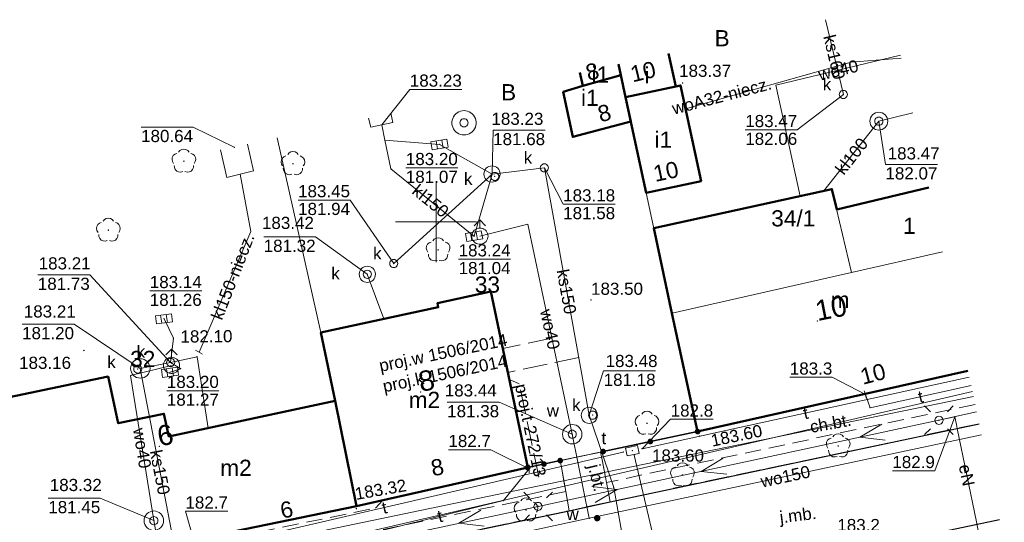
# Model space of a CAD drawing. Extents: x 6599148 to 6599715, y 5731697 to 5731887.
# Tile 6 of 8: x 6599274 to 6599335, y 5731781 to 5731812. Entities that reach past the tile are written whole.
import ezdxf
from ezdxf.enums import TextEntityAlignment as Align

# ---------------------------------------------------------------- set-up
doc = ezdxf.new("R2010")
doc.units = 0
doc.header["$PDSIZE"] = 0.75
for name, pattern in [('PRZER1-1', [2, 1, -1]), ('PRZER2-1', [3, 2, -1]), ('PRZER3-1', [4, 3, -1])]:
    doc.linetypes.add(name, pattern=pattern)
doc.layers.get('0').update_dxf_attribs({"linetype": 'CONTINUOUS', "lineweight": 13})
for name, color, linetype, lineweight in [('GEPADR', 7, 'CONTINUOUS', 18), ('GEPADR_O', 7, 'CONTINUOUS', 18), ('GESBLO', 7, 'CONTINUOUS', 18), ('GESBLO_O', 7, 'CONTINUOUS', 18), ('GESBZO', 7, 'CONTINUOUS', 50), ('GESBZO_O', 7, 'CONTINUOUS', 50), ('GESDZI', 61, 'CONTINUOUS', 18), ('GESDZI_O', 61, 'CONTINUOUS', 18), ('GESUZY', 84, 'PRZER1-1', 18), ('GESUZY_O', 84, 'PRZER1-1', 18), ('GSLKOG', 7, 'CONTINUOUS', 35), ('GSLKRW', 7, 'CONTINUOUS', 25), ('GSPRDL', 84, 'CONTINUOUS', 18), ('GSPWPS', 7, 'CONTINUOUS', 13), ('GSPWPS_O', 7, 'CONTINUOUS', 13), ('GSSKOA', 7, 'PRZER3-1', 18), ('GSSKOA_O', 7, 'PRZER3-1', 18), ('GSSKOD', 7, 'PRZER2-1', 18), ('GSSKOD_O', 7, 'PRZER2-1', 18), ('GULEPR', 1, 'CONTINUOUS', 18), ('GULEPR_O', 1, 'CONTINUOUS', 18), ('GULKPR', 32, 'CONTINUOUS', 18), ('GULKPR_O', 32, 'CONTINUOUS', 18), ('GULSPR', 7, 'CONTINUOUS', 18), ('GULTPR', 30, 'CONTINUOUS', 18), ('GULTPR_O', 30, 'CONTINUOUS', 18), ('GULWPR', 5, 'CONTINUOUS', 18), ('GULWPR_O', 5, 'CONTINUOUS', 18), ('GUPELA', 7, 'CONTINUOUS', 18), ('GUPIKP', 7, 'CONTINUOUS', 18), ('GUPIWZ', 7, 'CONTINUOUS', 18), ('GUPIWZ_O', 7, 'CONTINUOUS', 18), ('GUPKKS', 32, 'CONTINUOUS', 18), ('GUPKSD', 32, 'CONTINUOUS', 18), ('GUPKSD_O', 32, 'CONTINUOUS', 18), ('GUPPRZ', 7, 'CONTINUOUS', 18), ('GUPPRZ_O', 7, 'CONTINUOUS', 18), ('GUPWDT', 5, 'CONTINUOUS', 18), ('GUPWST', 5, 'CONTINUOUS', 18), ('GUPWZA', 5, 'CONTINUOUS', 18), ('GUPWZA_O', 5, 'CONTINUOUS', 18), ('GUPZCP', 7, 'CONTINUOUS', 18), ('GUSIKP', 7, 'CONTINUOUS', 18)]:
    doc.layers.add(name, color=color, linetype=linetype, lineweight=lineweight)
doc.styles.add('GEO-INFO', font='arial.ttf')

# ---------------------------------------------------------------- blocks, each defined once
blk = doc.blocks.new('KOLO')
blk.add_hatch(color=0).paths.add_polyline_path([(-0.5, 0), (-0.482963, -0.12941), (-0.433013, -0.25), (-0.353553, -0.353553), (-0.25, -0.433013), (-0.12941, -0.482963), (0, -0.5), (0.12941, -0.482963), (0.25, -0.433013), (0.353553, -0.353553), (0.433013, -0.25), (0.482963, -0.12941), (0.5, 0), (0.482963, 0.12941), (0.433013, 0.25), (0.353553, 0.353553), (0.25, 0.433013), (0.12941, 0.482963), (0, 0.5), (-0.12941, 0.482963), (-0.25, 0.433013), (-0.353553, 0.353553), (-0.433013, 0.25), (-0.482963, 0.12941)])
blk = doc.blocks.new('SPDLP')
blk.add_hatch(color=0).paths.add_polyline_path([(0, -0.09), (0.027812, -0.085595), (0.052901, -0.072812), (0.072812, -0.052901), (0.085595, -0.027812), (0.09, 0), (0.085595, 0.027812), (0.072812, 0.052901), (0.052901, 0.072812), (0.027812, 0.085595), (0, 0.09), (-0.027812, 0.085595), (-0.052901, 0.072812), (-0.072812, 0.052901), (-0.085595, 0.027812), (-0.09, 0), (-0.085595, -0.027812), (-0.072812, -0.052901), (-0.052901, -0.072812), (-0.027812, -0.085595)])
at = {"color": 0}
for points in [[(-0.648554, 1.126667), (-0.481106, 1.325358), (-0.255912, 1.454989), (0, 1.5), (0.255912, 1.454989), (0.481106, 1.325358), (0.648554, 1.126667)], [(-1.271938, -0.268652), (-1.40916, -0.048001), (-1.462858, 0.20623), (-1.426585, 0.463525), (-1.304695, 0.693003), (-1.11182, 0.867117), (-0.871109, 0.964971)], [(0.871109, 0.964971), (1.11182, 0.867117), (1.304695, 0.693003), (1.426585, 0.463525), (1.462858, 0.20623), (1.40916, -0.048001), (1.271938, -0.268652)], [(-0.137547, -1.292703), (-0.389802, -1.355024), (-0.648184, -1.327532), (-0.881678, -1.213525), (-1.062258, -1.026689), (-1.168249, -0.78945), (-1.186929, -0.530282)], [(1.186929, -0.530282), (1.168249, -0.78945), (1.062258, -1.026689), (0.881678, -1.213525), (0.648184, -1.327532), (0.389802, -1.355024), (0.137547, -1.292703)]]:
    blk.add_lwpolyline(points, dxfattribs=at)
blk = doc.blocks.new('SUEP1')
at = {"color": 0}
blk.add_lwpolyline([(-1.5, -1), (1.5, 0), (-1.5, 1)], dxfattribs=at)
blk = doc.blocks.new('SUEO')
blk.add_hatch(color=0).paths.add_polyline_path([(-0.002174, 0.089974), (0.023762, 0.086807), (0.042561, 0.0793), (0.060131, 0.066965), (0.076266, 0.047786), (0.086234, 0.025762), (0.089972, 0.002226), (0.088646, -0.015553), (0.081114, -0.038994), (0.066834, -0.060276), (0.049699, -0.075033), (0.027576, -0.085671), (0.004027, -0.08991), (-0.019639, -0.087831), (-0.040932, -0.080154), (-0.059082, -0.067892), (-0.073734, -0.051607), (-0.08374, -0.032979), (-0.089221, -0.011817), (-0.089063, 0.012951), (-0.082571, 0.035806), (-0.069528, 0.057148), (-0.048957, 0.075519), (-0.026898, 0.085887)])
at = {"color": 0}
for points in [[(-1.767767, 1.767767), (-1.06066, 1.06066)], [(1.767767, 1.767767), (1.06066, 1.06066)], [(-1.767767, -1.767767), (-1.06066, -1.06066)], [(1.767767, -1.767767), (1.06066, -1.06066)]]:
    blk.add_lwpolyline(points, dxfattribs=at)
blk = doc.blocks.new('OKRAG_PELNY')
at = {"color": 0}
blk.add_lwpolyline([(0, 0.5), (0.12941, 0.482963), (0.25, 0.433013), (0.353553, 0.353553), (0.433013, 0.25), (0.482963, 0.12941), (0.5, 0), (0.482963, -0.12941), (0.433013, -0.25), (0.353553, -0.353553), (0.25, -0.433013), (0.12941, -0.482963), (0, -0.5), (-0.12941, -0.482963), (-0.25, -0.433013), (-0.353553, -0.353553), (-0.433013, -0.25), (-0.482963, -0.12941), (-0.5, 0), (-0.482963, 0.12941), (-0.433013, 0.25), (-0.353553, 0.353553), (-0.25, 0.433013), (-0.12941, 0.482963)], close=True, dxfattribs=at)
blk = doc.blocks.new('POINT')
at = {"color": 0}
blk.add_point((0, 0), dxfattribs=at)
blk = doc.blocks.new('PION_C')
at = {"color": 0}
blk.add_lwpolyline([(0, 0.5), (0, -0.5)], dxfattribs=at)
blk = doc.blocks.new('SUUS13')
at = {"color": 0}
for points in [[(0, 1.5), (0.223563, 1.483246), (0.442133, 1.433359), (0.650826, 1.351453), (0.84498, 1.239358), (1.020259, 1.099578), (1.172747, 0.935235), (1.299038, 0.75), (1.396311, 0.548012), (1.462392, 0.333781), (1.495806, 0.112095), (1.495806, -0.112095), (1.462392, -0.333781), (1.396311, -0.548012), (1.299038, -0.75), (1.172747, -0.935235), (1.020259, -1.099578), (0.84498, -1.239358), (0.650826, -1.351453), (0.442133, -1.433359), (0.223563, -1.483246), (0, -1.5), (-0.223563, -1.483246), (-0.442133, -1.433359), (-0.650826, -1.351453), (-0.84498, -1.239358), (-1.020259, -1.099578), (-1.172747, -0.935235), (-1.299038, -0.75), (-1.396311, -0.548012), (-1.462392, -0.333781), (-1.495806, -0.112095), (-1.495806, 0.112095), (-1.462392, 0.333781), (-1.396311, 0.548012), (-1.299038, 0.75), (-1.172747, 0.935235), (-1.020259, 1.099578), (-0.84498, 1.239358), (-0.650826, 1.351453), (-0.442133, 1.433359), (-0.223563, 1.483246)], [(0, 0.5), (0.12941, 0.482963), (0.25, 0.433013), (0.353553, 0.353553), (0.433013, 0.25), (0.482963, 0.12941), (0.5, 0), (0.482963, -0.12941), (0.433013, -0.25), (0.353553, -0.353553), (0.25, -0.433013), (0.12941, -0.482963), (0, -0.5), (-0.12941, -0.482963), (-0.25, -0.433013), (-0.353553, -0.353553), (-0.433013, -0.25), (-0.482963, -0.12941), (-0.5, 0), (-0.482963, 0.12941), (-0.433013, 0.25), (-0.353553, 0.353553), (-0.25, 0.433013), (-0.12941, 0.482963)]]:
    blk.add_lwpolyline(points, close=True, dxfattribs=at)
blk = doc.blocks.new('SUUS05')
at = {"color": 0}
blk.add_lwpolyline([(0.5, -0.25), (-0.5, -0.25), (-0.5, 0.25), (0.5, 0.25)], close=True, dxfattribs=at)
for points in [[(-0.175, -0.25), (-0.175, 0.25)], [(0.175, -0.25), (0.175, 0.25)]]:
    blk.add_lwpolyline(points, dxfattribs=at)
blk = doc.blocks.new('SUUS02')
at = {"color": 0}
for points in [[(-0.707107, 1.292893), (0, 2), (0.707107, 1.292893)], [(0, 1), (0, 2)]]:
    blk.add_lwpolyline(points, dxfattribs=at)
blk.add_lwpolyline([(0, 1), (0.173648, 0.984808), (0.34202, 0.939693), (0.5, 0.866025), (0.642788, 0.766044), (0.766044, 0.642788), (0.866025, 0.5), (0.939693, 0.34202), (0.984808, 0.173648), (1, 0), (0.984808, -0.173648), (0.939693, -0.34202), (0.866025, -0.5), (0.75575, -0.654861), (0.618159, -0.786053), (0.458227, -0.888835), (0.281733, -0.959493), (0.095056, -0.995472), (-0.095056, -0.995472), (-0.281733, -0.959493), (-0.458227, -0.888835), (-0.618159, -0.786053), (-0.75575, -0.654861), (-0.866025, -0.5), (-0.945001, -0.327068), (-0.989821, -0.142315), (-0.998867, 0.047582), (-0.971812, 0.235759), (-0.909632, 0.415415), (-0.814576, 0.580057), (-0.690079, 0.723734), (-0.540641, 0.841254), (-0.371662, 0.928368), (-0.189251, 0.981929)], close=True, dxfattribs=at)
blk = doc.blocks.new('PROSTOKAT1_5-1_PELNY')
at = {"color": 0}
blk.add_lwpolyline([(0.75, -0.5), (-0.75, -0.5), (-0.75, 0.5), (0.75, 0.5)], close=True, dxfattribs=at)

msp = doc.modelspace()

# ---------------------------------------------------------------- linework, layer by layer
at = {"linetype": 'Continuous', "elevation": 100, "flags": 128}
for points in [[(6599300, 5731797.5), (6599300, 5731802.5)], [(6599297.5, 5731800), (6599302.5, 5731800)]]:
    msp.add_lwpolyline(points, dxfattribs=at)
at = {"layer": 'GESBLO', "linetype": 'Continuous', "elevation": 10.18}
for points in [[(6599314.784, 5731808.344), (6599314.347, 5731810.377)], [(6599311.256, 5731809.712), (6599311.402, 5731809.033), (6599311.692, 5731807.684), (6599314.784, 5731808.344)], [(6599330.393, 5731802.108), (6599324.705, 5731800.764), (6599325.624, 5731796.87), (6599331.238, 5731798.142)], [(6599332.802, 5731790.806), (6599316.129, 5731787.06), (6599314.557, 5731794.365), (6599325.624, 5731796.87), (6599331.238, 5731798.142)]]:
    msp.add_lwpolyline(points, dxfattribs=at)
msp.add_lwpolyline([(6599324.705, 5731800.764), (6599325.624, 5731796.87), (6599314.557, 5731794.365), (6599313.429, 5731799.606), (6599324.411, 5731802.009)], close=True, dxfattribs=at)
at = {"layer": 'GESBZO', "linetype": 'Continuous', "elevation": 10.18}
for points in [[(6599314.343, 5731810.376), (6599314.78, 5731808.34), (6599311.69, 5731807.68), (6599311.4, 5731809.03), (6599311.254, 5731809.711)], [(6599311.254, 5731809.711), (6599311.4, 5731809.03), (6599309.06, 5731808.38)], [(6599309.06, 5731808.38), (6599308.865, 5731809.197)], [(6599332.801, 5731790.808), (6599316.13, 5731787.06), (6599314.55, 5731794.36), (6599313.43, 5731799.61), (6599324.41, 5731802.01), (6599324.71, 5731800.76), (6599330.394, 5731802.104)]]:
    msp.add_lwpolyline(points, dxfattribs=at)
for points in [[(6599311.4, 5731809.03), (6599311.69, 5731807.68), (6599312.01, 5731806.18), (6599308.43, 5731805.23), (6599307.84, 5731808.02), (6599309.06, 5731808.38)], [(6599311.69, 5731807.68), (6599314.78, 5731808.34), (6599315.08, 5731808.41), (6599316.34, 5731802.51), (6599312.96, 5731801.78)], [(6599295.09, 5731782.46), (6599293.77, 5731788.96), (6599292.9, 5731793.17), (6599300.13, 5731794.73), (6599300.08, 5731794.97), (6599303.38, 5731795.69), (6599305.65, 5731784.84)], [(6599295.09, 5731782.46), (6599273.74, 5731778.06), (6599273.32, 5731779.95), (6599271.96, 5731786.14), (6599271.4, 5731788.7), (6599279.77, 5731790.45), (6599280.4, 5731787.57), (6599283.21, 5731788.16), (6599283.51, 5731786.76), (6599293.77, 5731788.96)]]:
    msp.add_lwpolyline(points, close=True, dxfattribs=at)
at = {"layer": 'GESDZI', "linetype": 'Continuous', "elevation": 10.22}
for points in [[(6599311.258, 5731809.712), (6599316.13, 5731787.06), (6599305.65, 5731784.84), (6599295.09, 5731782.46)], [(6599332.801, 5731790.808), (6599316.13, 5731787.06), (6599311.258, 5731809.712)], [(6599290.203, 5731805.179), (6599292.9, 5731793.17), (6599295.09, 5731782.46), (6599273.6, 5731777.91)], [(6599295.09, 5731782.46), (6599292.9, 5731793.17), (6599290.203, 5731805.179)], [(6599238.371, 5731769.272), (6599252.24, 5731772.67), (6599273.6, 5731777.91), (6599295.09, 5731782.46), (6599305.65, 5731784.84), (6599316.13, 5731787.06), (6599332.801, 5731790.808)]]:
    msp.add_lwpolyline(points, dxfattribs=at)
at = {"layer": 'GESUZY', "linetype": 'PRZER1-1', "ltscale": 0.5, "elevation": 10.08}
for points in [[(6599332.801, 5731790.808), (6599316.13, 5731787.06), (6599305.65, 5731784.84), (6599295.09, 5731782.46), (6599273.6, 5731777.91), (6599273.15, 5731780.02), (6599251.72, 5731775.24), (6599237.701, 5731772.233)], [(6599238.371, 5731769.272), (6599252.24, 5731772.67), (6599273.6, 5731777.91), (6599295.09, 5731782.46), (6599305.65, 5731784.84), (6599316.13, 5731787.06), (6599332.801, 5731790.808)]]:
    msp.add_lwpolyline(points, dxfattribs=at)
at = {"layer": 'GSLKOG', "linetype": 'Continuous', "elevation": 10.18}
for points in [[(6599310.302, 5731785.827), (6599316.129, 5731787.06)], [(6599305.651, 5731784.842), (6599307.658, 5731785.267)]]:
    msp.add_lwpolyline(points, dxfattribs=at)
at = {"layer": 'GSLKRW', "linetype": 'Continuous', "elevation": 10.18}
for points in [[(6599253.366, 5731770.558), (6599267.071, 5731773.481), (6599269.883, 5731774.08), (6599282.443, 5731776.725), (6599285.254, 5731777.351), (6599308.204, 5731782.173), (6599310.731, 5731782.73), (6599333.497, 5731787.544)], [(6599254.09, 5731764.592), (6599263.759, 5731766.589), (6599266.097, 5731767.098), (6599286.179, 5731771.367), (6599289.086, 5731771.97), (6599305.434, 5731775.477), (6599308.127, 5731776.015), (6599334.754, 5731781.643)]]:
    msp.add_lwpolyline(points, dxfattribs=at)
at = {"layer": 'GSSKOA', "linetype": 'PRZER3-1', "ltscale": 0.5, "elevation": 10.18}
for points in [[(6599239.652, 5731767.584), (6599242.377, 5731768.207), (6599253.366, 5731770.558), (6599267.071, 5731773.481), (6599269.883, 5731774.08), (6599282.443, 5731776.725), (6599285.254, 5731777.351), (6599308.204, 5731782.173), (6599310.731, 5731782.73), (6599333.497, 5731787.544)], [(6599334.754, 5731781.643), (6599308.127, 5731776.015), (6599305.434, 5731775.477), (6599289.086, 5731771.97), (6599286.179, 5731771.367), (6599266.097, 5731767.098), (6599263.759, 5731766.589), (6599254.09, 5731764.592), (6599250.779, 5731763.898), (6599247.688, 5731763.221), (6599246.81, 5731762.983), (6599240.118, 5731761.547)]]:
    msp.add_lwpolyline(points, dxfattribs=at)
msp.add_lwpolyline([(6599310.241, 5731785.311), (6599310.506, 5731783.916), (6599310.731, 5731782.73), (6599308.204, 5731782.173), (6599307.995, 5731783.358), (6599307.751, 5731784.742), (6599307.658, 5731785.267), (6599310.149, 5731785.795)], close=True, dxfattribs=at)
at = {"layer": 'GSSKOD', "linetype": 'PRZER2-1', "ltscale": 0.5, "elevation": 10.18}
for points in [[(6599333.243, 5731788.735), (6599310.506, 5731783.916), (6599310.241, 5731785.311)], [(6599307.751, 5731784.742), (6599307.995, 5731783.358), (6599284.968, 5731778.591), (6599284.653, 5731779.95), (6599296.27, 5731782.34), (6599296.72, 5731782.83)]]:
    msp.add_lwpolyline(points, dxfattribs=at)
at = {"layer": 'GULEPR', "linetype": 'Continuous', "elevation": 10.14}
for points in [[(6599272.617, 5731776.696), (6599304.16, 5731783.257), (6599333.142, 5731789.211)], [(6599238.643, 5731768.066), (6599272.216, 5731775.183), (6599306.289, 5731782.444), (6599331.018, 5731787.754), (6599333.341, 5731788.273)], [(6599335.047, 5731780.272), (6599333.631, 5731779.995), (6599333.414, 5731781.053), (6599333.325, 5731781.486), (6599332.143, 5731787.256), (6599332.094, 5731787.497), (6599331.996, 5731787.977), (6599331.018, 5731787.754)]]:
    msp.add_lwpolyline(points, dxfattribs=at)
at = {"layer": 'GULKPR', "linetype": 'Continuous', "elevation": 10.14}
for points in [[(6599324.015, 5731812.459), (6599325.12, 5731807.85)], [(6599329.41, 5731806.72), (6599327.308, 5731806.199)], [(6599296.654, 5731805.966), (6599296.848, 5731805.027), (6599297.211, 5731803.266), (6599302.107, 5731799.295), (6599302.34, 5731799.106)], [(6599327.308, 5731806.199), (6599323.923, 5731801.902)], [(6599296.848, 5731805.027), (6599300.217, 5731804.762)], [(6599303.45, 5731802.94), (6599300.217, 5731804.762)], [(6599287.913, 5731802.933), (6599288.583, 5731799.395), (6599285.383, 5731791.955)], [(6599309.45, 5731788.06), (6599306.68, 5731803.32), (6599303.45, 5731802.94), (6599297.39, 5731797.42)], [(6599303.45, 5731802.94), (6599302.34, 5731799.106)], [(6599295.76, 5731796.758), (6599296.784, 5731794.007)], [(6599283.63, 5731791.32), (6599283.8, 5731792.81), (6599283.22, 5731794.012)], [(6599281.76, 5731790.95), (6599283.63, 5731791.32), (6599285.26, 5731791.67)], [(6599285.937, 5731787.278), (6599285.26, 5731791.67)], [(6599285.18, 5731774.37), (6599284.22, 5731778.15), (6599281.76, 5731790.95)], [(6599283.63, 5731791.32), (6599284.25, 5731790.93), (6599283.59, 5731790.712)], [(6599311.64, 5731779.76), (6599310.96, 5731783.6), (6599309.45, 5731788.06)]]:
    msp.add_lwpolyline(points, dxfattribs=at)
at = {"layer": 'GULKPR', "linetype": 'PRZER3-1', "ltscale": 0.5, "elevation": 10.14}
msp.add_lwpolyline([(6599308.8, 5731791.63), (6599304.42, 5731790.71)], dxfattribs=at)
at = {"layer": 'GULSPR', "linetype": 'Continuous', "elevation": 10.14}
msp.add_lwpolyline([(6599238.49, 5731768.743), (6599252.375, 5731771.8), (6599295.424, 5731780.796), (6599333.075, 5731789.522)], dxfattribs=at)
at = {"layer": 'GULTPR', "linetype": 'PRZER3-1', "ltscale": 0.5, "elevation": 10.14}
msp.add_lwpolyline([(6599306.34, 5731784.25), (6599305.13, 5731790), (6599304.52, 5731790.27)], dxfattribs=at)
at = {"layer": 'GULTPR', "linetype": 'Continuous', "elevation": 10.14}
for points in [[(6599312.703, 5731786), (6599332.885, 5731790.413)], [(6599332.997, 5731789.891), (6599326.77, 5731788.53), (6599326.48, 5731789.34)], [(6599282.088, 5731778.956), (6599311.546, 5731785.788)], [(6599312.218, 5731785.613), (6599314.458, 5731776.055)], [(6599296.32, 5731780.88), (6599304.16, 5731782.8), (6599305.74, 5731784.76)]]:
    msp.add_lwpolyline(points, dxfattribs=at)
at = {"layer": 'GULWPR', "linetype": 'Continuous', "elevation": 10.14}
for points in [[(6599322.457, 5731801.582), (6599320.96, 5731808.421), (6599328.653, 5731810.275)], [(6599325.605, 5731809.844), (6599315.387, 5731806.96)], [(6599328.694, 5731810.079), (6599325.605, 5731809.844)], [(6599309.452, 5731781.715), (6599308.4, 5731786.895), (6599305.665, 5731799.843), (6599302.704, 5731799.107)], [(6599283.561, 5731776.182), (6599283.507, 5731776.485), (6599282.594, 5731781.564), (6599281.156, 5731790.506), (6599283.683, 5731791.137)], [(6599238.96, 5731766.667), (6599243.361, 5731767.61), (6599247.324, 5731768.459), (6599258.286, 5731770.786), (6599262.96, 5731771.84), (6599278.35, 5731775.07), (6599283.561, 5731776.182), (6599287.037, 5731776.84), (6599302.113, 5731780.141), (6599309.452, 5731781.715), (6599333.642, 5731786.865)]]:
    msp.add_lwpolyline(points, dxfattribs=at)
at = {"layer": 'GULWPR', "linetype": 'PRZER3-1', "ltscale": 0.5, "elevation": 10.14}
msp.add_lwpolyline([(6599307.15, 5731792.81), (6599304.11, 5731792.18)], dxfattribs=at)
at = {"layer": 'GUPPRZ_O', "linetype": 'Continuous', "elevation": 10.8, "flags": 128}
for points in [[(6599301.585, 5731808.161), (6599298.382, 5731808.161), (6599296.654, 5731805.966)], [(6599319.07, 5731805.661), (6599322.274, 5731805.661), (6599325.12, 5731807.85)], [(6599330.919, 5731803.534), (6599327.716, 5731803.534), (6599327.308, 5731806.199)], [(6599281.807, 5731805.84), (6599285.01, 5731805.84), (6599287.548, 5731804.595)], [(6599281.807, 5731805.84), (6599285.01, 5731805.84)], [(6599306.724, 5731805.649), (6599303.521, 5731805.649), (6599303.45, 5731802.94)], [(6599303.521, 5731805.649), (6599306.724, 5731805.649)], [(6599319.07, 5731805.661), (6599322.274, 5731805.661)], [(6599327.716, 5731803.534), (6599330.919, 5731803.534)], [(6599298.135, 5731803.32), (6599301.338, 5731803.32)], [(6599311.043, 5731801.079), (6599307.84, 5731801.079), (6599306.68, 5731803.32)], [(6599291.489, 5731801.336), (6599294.692, 5731801.336), (6599297.39, 5731797.42)], [(6599291.489, 5731801.336), (6599294.692, 5731801.336)], [(6599307.84, 5731801.079), (6599311.043, 5731801.079)], [(6599289.367, 5731799.069), (6599292.57, 5731799.069), (6599295.76, 5731796.758)], [(6599289.367, 5731799.069), (6599292.57, 5731799.069)], [(6599301.391, 5731797.689), (6599304.595, 5731797.689)], [(6599275.438, 5731796.726), (6599278.641, 5731796.726), (6599283.63, 5731791.32)], [(6599275.438, 5731796.726), (6599278.641, 5731796.726)], [(6599282.343, 5731795.732), (6599285.547, 5731795.732)], [(6599274.467, 5731793.682), (6599277.67, 5731793.682), (6599281.76, 5731790.95)], [(6599274.467, 5731793.682), (6599277.67, 5731793.682)], [(6599313.539, 5731790.805), (6599310.336, 5731790.805), (6599309.45, 5731788.06)], [(6599310.336, 5731790.805), (6599313.539, 5731790.805)], [(6599321.817, 5731790.405), (6599324.438, 5731790.405), (6599326.48, 5731789.34)], [(6599283.397, 5731789.575), (6599286.601, 5731789.575)], [(6599300.685, 5731788.87), (6599303.888, 5731788.87), (6599308.4, 5731786.895)], [(6599300.685, 5731788.87), (6599303.888, 5731788.87)], [(6599317.09, 5731787.815), (6599314.469, 5731787.815), (6599312.703, 5731786)], [(6599328.141, 5731784.638), (6599330.762, 5731784.638), (6599331.996, 5731787.977)], [(6599300.761, 5731785.937), (6599303.382, 5731785.937), (6599305.74, 5731784.76)], [(6599276.084, 5731782.953), (6599279.288, 5731782.953), (6599282.594, 5731781.564)], [(6599276.084, 5731782.953), (6599279.288, 5731782.953)], [(6599287.162, 5731782.142), (6599284.541, 5731782.142), (6599285.21, 5731779.82)]]:
    msp.add_lwpolyline(points, dxfattribs=at)
at = {"layer": 'GUSIKP', "linetype": 'Continuous', "elevation": 10.14}
for points in [[(6599297.204, 5731806.687), (6599297.341, 5731806.109), (6599295.967, 5731805.823), (6599295.832, 5731806.391)], [(6599288.377, 5731804.786), (6599288.739, 5731803.141), (6599287.087, 5731802.726), (6599286.713, 5731804.428)]]:
    msp.add_lwpolyline(points, dxfattribs=at)
for points in [[(6599327.858, 5731806.199, -1), (6599326.758, 5731806.199, -1)], [(6599303.95, 5731802.94, -1), (6599302.95, 5731802.94, -1)], [(6599296.26, 5731796.758, -1), (6599295.26, 5731796.758, -1)], [(6599282.36, 5731790.95, -1), (6599281.16, 5731790.95, -1)], [(6599309.95, 5731788.06, -1), (6599308.95, 5731788.06, -1)], [(6599309, 5731786.895, -1), (6599307.8, 5731786.895, -1)], [(6599283.194, 5731781.564, -1), (6599281.994, 5731781.564, -1)]]:
    msp.add_lwpolyline(points, format="xyb", close=True, dxfattribs=at)

# ---------------------------------------------------------------- block references
at = {"layer": 'GEPADR'}
for p in [(6599323.52, 5731793.87, 10.28), (6599299.05, 5731789.5, 10.28), (6599282.94, 5731786.14, 10.28)]:
    msp.add_blockref('POINT', p, dxfattribs=at)
at = {"layer": 'GSLKOG', "xscale": 0.35, "yscale": 0.35}
for p in [(6599316.129, 5731787.06, 10.18), (6599313.215, 5731786.444, 10.18), (6599310.302, 5731785.827, 10.18), (6599307.658, 5731785.267, 10.18), (6599305.651, 5731784.842, 10.18), (6599306.654, 5731785.055, 10.18)]:
    msp.add_blockref('KOLO', p, dxfattribs=at)
at = {"layer": 'GSPRDL', "xscale": 0.5, "yscale": 0.5}
for p in [(6599284.446, 5731803.734, 10.12), (6599291.173, 5731803.576, 10.12), (6599279.788, 5731799.479, 10.12), (6599300.127, 5731798.263, 10.12), (6599313.01, 5731787.566, 10.12), (6599324.803, 5731786.174, 10.12), (6599315.196, 5731784.386, 10.12), (6599305.552, 5731782.224, 10.12)]:
    msp.add_blockref('SPDLP', p, dxfattribs=at)
at = {"layer": 'GSPWPS', "xscale": 0.09, "yscale": 0.09}
for p in [(6599315.205, 5731808.557, 10.08), (6599309.554, 5731795.176, 10.08), (6599278.278, 5731792.06, 10.08), (6599316.264, 5731786.776, 10.08), (6599295.084, 5731782.306, 10.08)]:
    msp.add_blockref('KOLO', p, dxfattribs=at)
at = {"layer": 'GULEPR', "xscale": 0.5, "yscale": 0.5}
for p, rotation in [((6599326.863, 5731786.862, 10.15), 192.1180457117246), ((6599317.085, 5731784.763, 10.15), 192.1180457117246), ((6599310.444, 5731783.337, 10.15), 12.11804571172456), ((6599302.132, 5731781.558, 10.15), 192.0312887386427)]:
    msp.add_blockref('SUEP1', p, dxfattribs=dict(at, rotation=rotation))
at = {"layer": 'GUPELA', "xscale": 0.5, "yscale": 0.5}
for name, p in [('SUEO', (6599331.018, 5731787.754, 10.15)), ('OKRAG_PELNY', (6599331.018, 5731787.754, 10.16)), ('SUEO', (6599306.289, 5731782.444, 10.15)), ('OKRAG_PELNY', (6599306.289, 5731782.444, 10.16))]:
    msp.add_blockref(name, p, dxfattribs=at)
at = {"layer": 'GUPIKP', "xscale": 0.5, "yscale": 0.5}
msp.add_blockref('POINT', (6599312.105, 5731785.873, 10.16), dxfattribs=at)
at = {"layer": 'GUPIWZ', "xscale": 0.5, "yscale": 0.5}
for p in [(6599327.308, 5731806.199, 10.18), (6599303.62, 5731802.79, 10.18), (6599295.76, 5731796.758, 10.18), (6599283.63, 5731791.32, 10.18), (6599281.6, 5731790.91, 10.18), (6599309.66, 5731788.07, 10.18), (6599308.4, 5731786.895, 10.18), (6599282.594, 5731781.564, 10.18)]:
    msp.add_blockref('OKRAG_PELNY', p, dxfattribs=at)
at = {"layer": 'GUPIWZ', "xscale": 0.5, "yscale": 0.5, "rotation": 191.5801162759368}
msp.add_blockref('PROSTOKAT1_5-1_PELNY', (6599312.105, 5731785.873, 10.18), dxfattribs=at)
at = {"layer": 'GUPKKS'}
for p, rotation in [((6599300.217, 5731804.762, 10.16), 189.2082374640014), ((6599302.34, 5731799.106, 10.16), 189.5886243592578), ((6599283.22, 5731794.012, 10.16), 7.653490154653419), ((6599283.59, 5731790.712, 10.16), 9.21899683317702)]:
    msp.add_blockref('SUUS05', p, dxfattribs=dict(at, rotation=rotation))
at = {"layer": 'GUPKSD', "xscale": 0.5, "yscale": 0.5}
for p in [(6599325.12, 5731807.85, 10.16), (6599306.68, 5731803.32, 10.16), (6599297.39, 5731797.42, 10.16), (6599283.63, 5731791.32, 10.16)]:
    msp.add_blockref('OKRAG_PELNY', p, dxfattribs=at)
at = {"layer": 'GUPPRZ'}
for p in [(6599325.12, 5731807.85, 10.16), (6599296.654, 5731805.966, 10.16), (6599327.308, 5731806.199, 10.16), (6599327.308, 5731806.199, 10.16), (6599296.848, 5731805.027, 10.16), (6599300.217, 5731804.762, 10.16), (6599287.548, 5731804.595, 10.16), (6599297.211, 5731803.266, 10.16), (6599303.45, 5731802.94, 10.16), (6599306.68, 5731803.32, 10.16), (6599303.62, 5731802.79, 10.16), (6599302.107, 5731799.295, 10.16), (6599302.34, 5731799.106, 10.16), (6599297.39, 5731797.42, 10.16), (6599295.76, 5731796.758, 10.16), (6599295.76, 5731796.758, 10.16), (6599283.22, 5731794.012, 10.16), (6599283.8, 5731792.81, 10.16), (6599285.26, 5731791.67, 10.16), (6599281.6, 5731790.91, 10.16), (6599281.76, 5731790.95, 10.16), (6599283.63, 5731791.32, 10.16), (6599283.63, 5731791.32, 10.16), (6599284.25, 5731790.93, 10.16), (6599281.156, 5731790.506, 10.16), (6599283.59, 5731790.712, 10.16), (6599326.48, 5731789.34, 10.16), (6599326.77, 5731788.53, 10.16), (6599309.45, 5731788.06, 10.16), (6599309.66, 5731788.07, 10.16), (6599331.996, 5731787.977, 10.16), (6599308.4, 5731786.895, 10.16), (6599308.4, 5731786.895, 10.16), (6599312.703, 5731786, 10.16), (6599311.546, 5731785.788, 10.16), (6599312.105, 5731785.873, 10.16), (6599312.218, 5731785.613, 10.16), (6599305.74, 5731784.76, 10.16), (6599310.96, 5731783.6, 10.16), (6599304.16, 5731782.8, 10.16), (6599309.452, 5731781.715, 10.16), (6599309.94, 5731781.72, 10.16), (6599282.594, 5731781.564, 10.16), (6599282.594, 5731781.564, 10.16)]:
    msp.add_blockref('POINT', p, dxfattribs=at)
at = {"layer": 'GUPWDT', "xscale": 0.5, "yscale": 0.5}
for p in [(6599302.704, 5731799.107, 10.16), (6599283.683, 5731791.137, 10.16)]:
    msp.add_blockref('SUUS02', p, dxfattribs=at)
at = {"layer": 'GUPWST', "xscale": 0.5, "yscale": 0.5}
msp.add_blockref('SUUS13', (6599301.724, 5731806.1, 10.16), dxfattribs=at)
at = {"layer": 'GUPWZA', "xscale": 0.4, "yscale": 0.4, "rotation": 282.6394401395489}
msp.add_blockref('KOLO', (6599309.94, 5731781.72, 10.16), dxfattribs=at)
at = {"layer": 'GUPZCP', "xscale": 0.5, "yscale": 0.5}
for p, rotation in [((6599285.383, 5731791.955, 10.16), 60.91522334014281), ((6599326.48, 5731789.34, 10.16), 17.45399199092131)]:
    msp.add_blockref('PION_C', p, dxfattribs=dict(at, rotation=rotation))
msp.add_blockref('PION_C', (6599305.74, 5731784.76, 10.16), dxfattribs=at)

# ---------------------------------------------------------------- texts
at = {"layer": 'GEPADR_O', "linetype": 'Continuous', "style": 'GEO-INFO'}
for s, p in [('10', (6599323.52, 5731793.87, 10.8)), ('8', (6599299.05, 5731789.5, 10.8)), ('6', (6599282.94, 5731786.14, 10.8))]:
    msp.add_text(s, height=1.25, rotation=11.00001, dxfattribs=at).set_placement(p)
at = {"layer": 'GESBLO_O', "linetype": 'Continuous', "style": 'GEO-INFO'}
msp.add_text('1', height=1, dxfattribs=at).set_placement((6599329.192, 5731799.751, 10.8), align=Align.MIDDLE)
at = {"layer": 'GESBZO_O', "linetype": 'Continuous', "style": 'GEO-INFO'}
for s, rotation, p in [('8', 15.52411, (6599309.771, 5731808.779, 10.8)), ('10', 14.69752, (6599327.071, 5731790.136, 10.8)), ('8', 11.49525, (6599300.176, 5731784.372, 10.8)), ('6', 11.645, (6599290.882, 5731781.758, 10.8))]:
    msp.add_text(s, height=1, rotation=rotation, dxfattribs=at).set_placement(p, align=Align.CENTER)
for s, p in [('i1', (6599310.132, 5731809.074, 10.8)), ('i', (6599313.017, 5731809.027, 10.8))]:
    msp.add_text(s, height=1, dxfattribs=at).set_placement(p, align=Align.MIDDLE_CENTER)
for s, rotation, p in [('10', 13.55221, (6599312.646, 5731809.745, 10.8)), ('8', 14.86166, (6599310.253, 5731807.189, 10.8)), ('10', 12.05678, (6599314.067, 5731803.591, 10.8))]:
    msp.add_text(s, height=1, rotation=rotation, dxfattribs=at).set_placement(p, align=Align.TOP_CENTER)
for s, p in [('i1', (6599309.482, 5731807.671, 10.8)), ('i1', (6599314.02, 5731805.09, 10.8)), ('m', (6599324.92, 5731795.18, 10.8)), ('m2', (6599299.28, 5731789.02, 10.8)), ('m2', (6599287.656, 5731784.831, 10.8))]:
    msp.add_text(s, height=1, dxfattribs=at).set_placement(p, align=Align.MIDDLE)
at = {"layer": 'GESDZI_O', "linetype": 'Continuous', "style": 'GEO-INFO'}
for s, p in [('34/1', (6599322.03, 5731800.209, 10.81)), ('33', (6599303.167, 5731796.125, 10.81)), ('32', (6599281.909, 5731791.532, 10.81))]:
    msp.add_text(s, height=1, dxfattribs=at).set_placement(p, align=Align.MIDDLE_CENTER)
at = {"layer": 'GESUZY_O', "linetype": 'Continuous', "style": 'GEO-INFO'}
for p in [(6599317.641, 5731811.317, 10.8), (6599304.473, 5731807.986, 10.8)]:
    msp.add_text('B', height=1, dxfattribs=at).set_placement(p, align=Align.MIDDLE)
at = {"layer": 'GSPWPS_O', "linetype": 'Continuous', "style": 'GEO-INFO'}
for s, p in [('183.37', (6599314.991, 5731808.933, 10.8)), ('183.50', (6599309.559, 5731795.491, 10.8)), ('183.16', (6599274.283, 5731790.925, 10.8))]:
    msp.add_text(s, height=0.75, dxfattribs=at).set_placement(p)
for s, rotation, p in [('183.60', 11.6506, (6599317.036, 5731786.124, 10.8)), ('183.32', 9.98879, (6599295.067, 5731782.838, 10.8))]:
    msp.add_text(s, height=0.75, rotation=rotation, dxfattribs=at).set_placement(p)
at = {"layer": 'GSSKOA_O', "linetype": 'Continuous', "style": 'GEO-INFO'}
for s, rotation, p in [('j.bt.', 283.52904, (6599309.832, 5731784.187, 10.8)), ('j.mb.', 7.11967, (6599322.331, 5731781.817, 10.8))]:
    msp.add_text(s, height=0.75, rotation=rotation, dxfattribs=at).set_placement(p, align=Align.MIDDLE)
at = {"layer": 'GSSKOD_O', "linetype": 'Continuous', "style": 'GEO-INFO'}
msp.add_text('ch.bt.', height=0.75, rotation=10.30549, dxfattribs=at).set_placement((6599324.324, 5731787.583, 10.8), align=Align.MIDDLE)
at = {"layer": 'GULEPR_O', "linetype": 'Continuous', "style": 'GEO-INFO'}
msp.add_text('eN', height=0.75, rotation=281.576, dxfattribs=at).set_placement((6599332.734, 5731784.371, 10.8), align=Align.MIDDLE_CENTER)
at = {"layer": 'GULKPR_O', "linetype": 'Continuous', "style": 'GEO-INFO'}
for s, rotation, p in [('ks160', 283.48089, (6599324.568, 5731810.154, 10.8)), ('kl150', 320.95715, (6599299.659, 5731801.28, 10.8))]:
    msp.add_text(s, height=0.75, rotation=rotation, dxfattribs=at).set_placement(p, align=Align.MIDDLE_CENTER)
for s, rotation, p in [('kl100', 51.76329, (6599325.615, 5731804.051, 10.8)), ('kl150-niecz.', 68.70178, (6599287.444, 5731796.626, 10.8)), ('ks150', 280.28833, (6599308.065, 5731795.69, 10.8)), ('proj.k 1506/2014', 11.86228, (6599300.56, 5731790.55, 10.8)), ('ks150', 280.87889, (6599282.99, 5731784.55, 10.8))]:
    msp.add_text(s, height=0.75, rotation=rotation, dxfattribs=at).set_placement(p, align=Align.MIDDLE)
at = {"layer": 'GULTPR_O', "linetype": 'Continuous', "style": 'GEO-INFO'}
for s, rotation, p in [('proj.t 272/13', 281.88364, (6599305.735, 5731787.125, 10.8)), ('t', 13.76079, (6599300.24, 5731781.84, 10.8))]:
    msp.add_text(s, height=0.75, rotation=rotation, dxfattribs=at).set_placement(p, align=Align.MIDDLE)
for rotation, p in [(12.32926, (6599329.883, 5731789.21, 10.8)), (12.33293, (6599322.794, 5731788.207, 10.8)), (13.05815, (6599296.817, 5731782.372, 10.8))]:
    msp.add_text('t', height=0.75, rotation=rotation, dxfattribs=at).set_placement(p, align=Align.MIDDLE_CENTER)
at = {"layer": 'GULWPR_O', "linetype": 'Continuous', "style": 'GEO-INFO'}
for s, rotation, p in [('wo40', 13.54391, (6599324.806, 5731809.348, 10.8)), ('wo150', 12.01864, (6599321.547, 5731784.29, 10.8))]:
    msp.add_text(s, height=0.75, rotation=rotation, dxfattribs=at).set_placement(p, align=Align.MIDDLE_CENTER)
for s, rotation, p in [('woA32-niecz.', 14.6225, (6599317.614, 5731807.769, 10.8)), ('wo40', 281.92554, (6599307.033, 5731793.369, 10.8)), ('proj.w 1506/2014', 11.70805, (6599300.453, 5731791.83, 10.8)), ('wo40', 279.13543, (6599281.875, 5731786.035, 10.8))]:
    msp.add_text(s, height=0.75, rotation=rotation, dxfattribs=at).set_placement(p, align=Align.MIDDLE)
at = {"layer": 'GUPIWZ_O', "linetype": 'Continuous', "style": 'GEO-INFO'}
for s, p in [('k', (6599302.242, 5731802.272, 10.8)), ('k', (6599294.059, 5731796.438, 10.8)), ('k', (6599282.055, 5731791.607, 10.8)), ('k', (6599280.243, 5731790.977, 10.8)), ('k', (6599308.91, 5731788.32, 10.8)), ('w', (6599307.585, 5731787.987, 10.8)), ('t', (6599310.496, 5731786.284, 10.8))]:
    msp.add_text(s, height=0.75, dxfattribs=at).set_placement(p, align=Align.RIGHT)
at = {"layer": 'GUPKSD_O', "linetype": 'Continuous', "style": 'GEO-INFO'}
for p in [(6599324.37, 5731808.1, 10.8), (6599305.93, 5731803.57, 10.8), (6599296.64, 5731797.67, 10.8)]:
    msp.add_text('k', height=0.75, dxfattribs=at).set_placement(p, align=Align.RIGHT)
at = {"layer": 'GUPPRZ_O', "linetype": 'Continuous', "style": 'GEO-INFO'}
for s, p in [('183.23', (6599298.382, 5731808.703, 10.8)), ('183.23', (6599303.415, 5731806.348, 10.8)), ('180.64', (6599281.807, 5731805.287, 10.8)), ('181.68', (6599303.521, 5731805.096, 10.8)), ('183.47', (6599327.853, 5731804.215, 10.8)), ('182.07', (6599327.716, 5731802.981, 10.8)), ('183.42', (6599289.261, 5731799.928, 10.8)), ('181.32', (6599289.367, 5731798.516, 10.8)), ('183.21', (6599275.491, 5731797.432, 10.8)), ('181.73', (6599275.438, 5731796.173, 10.8)), ('183.21', (6599274.572, 5731794.467, 10.8)), ('181.20', (6599274.467, 5731793.129, 10.8)), ('183.48', (6599310.455, 5731791.413, 10.8)), ('183.3', (6599321.817, 5731790.947, 10.8)), ('181.18', (6599310.336, 5731790.252, 10.8)), ('183.44', (6599300.536, 5731789.597, 10.8)), ('181.38', (6599300.685, 5731788.317, 10.8)), ('182.8', (6599314.469, 5731788.357, 10.8)), ('182.7', (6599300.761, 5731786.479, 10.8)), ('183.60', (6599313.318, 5731785.58, 10.8)), ('182.9', (6599328.141, 5731785.18, 10.8)), ('183.32', (6599276.175, 5731783.765, 10.8)), ('182.7', (6599284.541, 5731782.684, 10.8)), ('181.45', (6599276.084, 5731782.4, 10.8)), ('183.2', (6599324.749, 5731781.293, 10.8))]:
    msp.add_text(s, height=0.75, dxfattribs=at).set_placement(p, align=Align.MIDDLE_LEFT)
for s, p in [('183.47', (6599319.07, 5731805.833, 10.8)), ('182.06', (6599319.07, 5731804.738, 10.8)), ('183.20', (6599298.135, 5731803.492, 10.8)), ('181.07', (6599298.135, 5731802.397, 10.8)), ('183.45', (6599291.489, 5731801.508, 10.8)), ('183.18', (6599307.84, 5731801.251, 10.8)), ('181.94', (6599291.489, 5731800.413, 10.8)), ('181.58', (6599307.84, 5731800.156, 10.8)), ('183.24', (6599301.391, 5731797.861, 10.8)), ('181.04', (6599301.391, 5731796.766, 10.8)), ('183.14', (6599282.343, 5731795.905, 10.8)), ('181.26', (6599282.343, 5731794.81, 10.8)), ('183.20', (6599283.397, 5731789.748, 10.8)), ('181.27', (6599283.397, 5731788.653, 10.8))]:
    msp.add_text(s, height=0.75, dxfattribs=at).set_placement(p)
msp.add_text('182.10', height=0.75, rotation=0.43652, dxfattribs=at).set_placement((6599284.237, 5731792.921, 10.8), align=Align.MIDDLE_LEFT)
at = {"layer": 'GUPWZA_O', "linetype": 'Continuous', "style": 'GEO-INFO'}
msp.add_text('w', height=0.75, dxfattribs=at).set_placement((6599308.801, 5731781.596, 10.8), align=Align.RIGHT)

doc.saveas('drawing.dxf')
